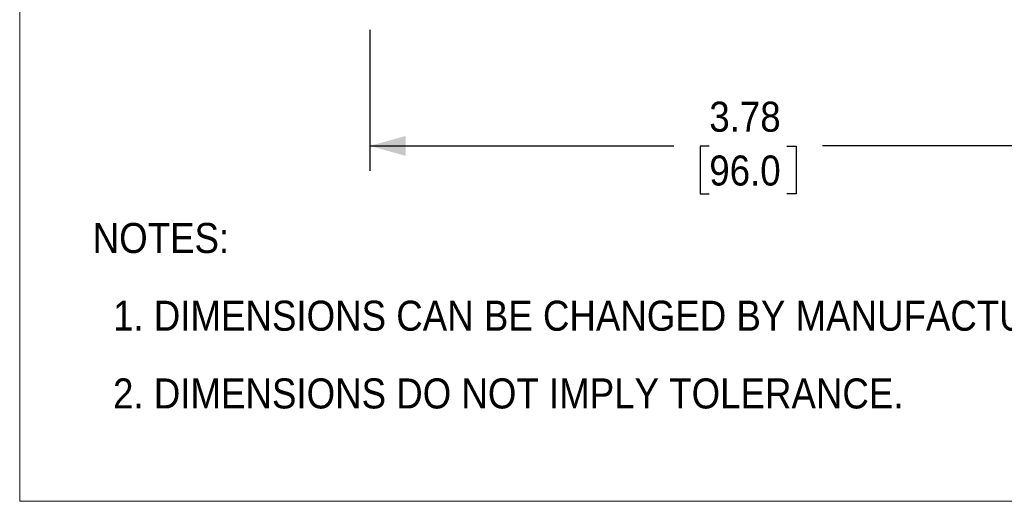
# Model space of a CAD drawing. Header units: inches. Extents: x 0 to 17, y 0 to 11.
# Tile 1 of 26: x 0 to 4.9, y 0 to 2.4. Entities that reach past the tile are written whole.
import ezdxf

# ---------------------------------------------------------------- set-up
doc = ezdxf.new("R2010")
doc.units = ezdxf.units.IN
doc.header["$MEASUREMENT"] = 0
doc.linetypes.add('SLD-Solid', pattern=[0])
doc.layers.add('DIMENSIONS', color=140, linetype='SLD-Solid', lineweight=25)
doc.layers.add('TEXT', color=140, linetype='SLD-Solid', lineweight=25)
doc.layers.add('SLD-DEFPOINTS', color=7, linetype='Continuous')
doc.styles.add('SLDTEXTSTYLE0', font='GOTHIC.TTF', dxfattribs={"width": 0.913})
doc.dimstyles.new('SLDDIMSTYLE0', dxfattribs={"dimtxt": 0.15, "dimasz": 0.18, "dimexe": 0, "dimexo": 0.0625, "dimgap": 0.0375, "dimtad": 0, "dimtih": 1, "dimtoh": 1, "dimrnd": 1e-09, "dimzin": 12, "dimdsep": 46, "dimtxsty": 'SLDTEXTSTYLE0', "dimsah": 1, "dimcen": 0.09, "dimadec": 0, "dimazin": 3, "dimtfac": 1, "dimtofl": 0, "dimtmove": 0, "dimatfit": 3, "dimfxl": 0, "dimfrac": 2, "dimtolj": 1, "dimtzin": 12, "dimarcsym": 0})

# ---------------------------------------------------------------- blocks, each defined once
blk = doc.blocks.new('Block2')
at = {"color": 7, "linetype": 'SLD-Solid', "lineweight": 18}
for p, q in [((0, 0), (0, 11)), ((17, 0), (0, 0))]:
    blk.add_line(p, q, dxfattribs=at)
blk = doc.blocks.new('SW_NOTE_0')
at = {"layer": 'TEXT', "color": 0, "char_height": 0.15, "attachment_point": 1, "style": 'SLDTEXTSTYLE0'}
for s, insert in [('NOTES:', (0, 0.1916)), ('  1. DIMENSIONS CAN BE CHANGED BY MANUFACTURER WITHOUT NOTICE.', (0, -0.1963)), ('  2. DIMENSIONS DO NOT IMPLY TOLERANCE.', (0, -0.5842))]:
    blk.add_mtext(s, dxfattribs=dict(at, insert=insert))
blk = doc.blocks.new('_D')
at = {"layer": 'DIMENSIONS'}
for p, q in [((1.7487, 2.3534), (1.7487, 1.6485)), ((5.5282, 2.3534), (5.5282, 1.6485)), ((1.7487, 1.7735), (3.2673, 1.7735)), ((3.4445, 1.7723), (3.3988, 1.7723)), ((3.3988, 1.7723), (3.3988, 1.5342)), ((3.8324, 1.7723), (3.8781, 1.7723)), ((3.8781, 1.7723), (3.8781, 1.5342)), ((5.5282, 1.7735), (4.0097, 1.7735)), ((3.3988, 1.5342), (3.4445, 1.5342)), ((3.8781, 1.5342), (3.8324, 1.5342))]:
    blk.add_line(p, q, dxfattribs=at)
for points in [[(1.7487, 1.7735), (1.9287, 1.7235), (1.9287, 1.8235)], [(5.5282, 1.7735), (5.3482, 1.8235), (5.3482, 1.7235)]]:
    blk.add_solid(points, dxfattribs=at)
at = {"layer": 'DIMENSIONS', "char_height": 0.15, "attachment_point": 1, "style": 'SLDTEXTSTYLE0'}
for s, insert in [('3.78', (3.4445, 1.9944)), ('96.0', (3.4445, 1.7258))]:
    blk.add_mtext(s, dxfattribs=dict(at, insert=insert))

msp = doc.modelspace()

# ---------------------------------------------------------------- block references
at = {"layer": 'SLD-DEFPOINTS'}
msp.add_blockref('Block2', (0, 0), dxfattribs=at)
at = {"layer": 'TEXT'}
msp.add_blockref('SW_NOTE_0', (0.3646, 1.1975), dxfattribs=at)

# ---------------------------------------------------------------- dimensions: what is measured, and where the dimension line sits
at = {"layer": 'DIMENSIONS'}
dim = msp.add_linear_dim(base=(5.5282, 1.7735), p1=(1.7487, 2.4034), p2=(5.5282, 2.4034), angle=0, dimstyle='SLDDIMSTYLE0', dxfattribs=at)
dim.commit()
dim.dimension.update_dxf_attribs({"geometry": '_D', "text_midpoint": (3.6385, 1.7735), "dimtype": 160})

doc.saveas('drawing.dxf')
